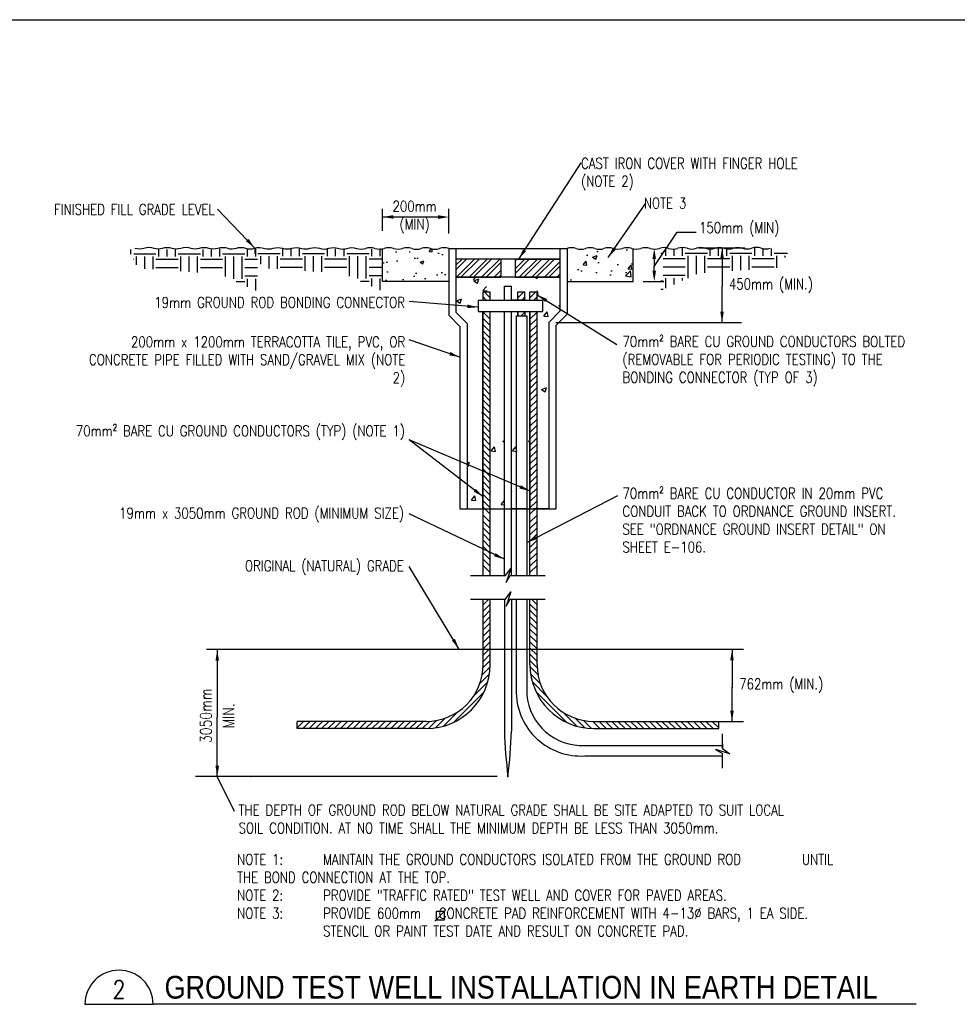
# Paper-space layout 'E-312' of a CAD drawing. Header units: millimetres. Extents: x 26 to 826, y 19 to 575.
# Tile 3 of 5: x 268 to 530, y 300 to 575. Entities that reach past the tile are written whole.
import ezdxf
from ezdxf.enums import TextEntityAlignment as Align

# ---------------------------------------------------------------- set-up
doc = ezdxf.new("R2010")
doc.units = ezdxf.units.MM
for name, color, linetype in [('DETAILS', 1, 'Continuous'), ('E-ANNO-TEXT', 3, 'Continuous'), ('E-ANNO-TEXT-', 5, 'Continuous'), ('E-ANNO-TEXT-TITL', 5, 'Continuous'), ('E-DETL-FINE', 8, 'Continuous'), ('G-ANNO-TTLB-TEXT', 3, 'Continuous')]:
    doc.layers.add(name, color=color, linetype=linetype)
doc.layers.add('E-DETL-1LINE', color=4, linetype='Continuous', lineweight=35)
doc.styles.add('Arial8', font='arial.ttf', dxfattribs={"height": 0.125})
doc.styles.add('HELV', font='helv.shx', dxfattribs={"width": 0.85, "height": 0.25})
doc.styles.add('ROMANS', font='ROMANS.shx', dxfattribs={"width": 0.8})
doc.dimstyles.new('3-16to1Dim8', dxfattribs={"dimtxt": 12, "dimasz": 0.0625, "dimexe": 0.0625, "dimexo": 0.0625, "dimgap": 0.03125, "dimtad": 1, "dimdec": 4, "dimlfac": 64, "dimzin": 3, "dimdsep": 46, "dimlunit": 4, "dimtxsty": 'Arial8', "dimcen": 0.09375, "dimclrd": 256, "dimclrt": 256, "dimadec": 0, "dimazin": 1, "dimtfac": 1, "dimtdec": 4, "dimtofl": 0, "dimtmove": 0, "dimatfit": 3, "dimfxl": 1, "dimfrac": 1, "dimtolj": 1, "dimtzin": 0, "dimlwd": -1, "dimarcsym": 0})

# ---------------------------------------------------------------- blocks, each defined once
blk = doc.blocks.new('*X52')
at = {"color": 0}
for p, q in [((774.35, 1143.75), (775, 1143.75)), ((775.78, 1142.97), (775.78, 1145.21)), ((778.12, 1142.97), (778.12, 1144.82)), ((780.47, 1142.97), (780.47, 1145.21)), ((781.25, 1143.75), (787.5, 1143.75)), ((788.28, 1142.97), (788.28, 1144.86)), ((790.62, 1142.97), (790.62, 1145.2)), ((792.97, 1142.97), (792.97, 1144.94)), ((793.75, 1143.75), (800, 1143.75)), ((800.78, 1142.97), (800.78, 1145.18)), ((803.12, 1142.97), (803.12, 1145.01)), ((805.47, 1142.97), (805.47, 1145.05)), ((806.25, 1143.75), (810.03, 1143.75)), ((775, 1142.19), (781.25, 1142.19)), ((782.03, 1136.72), (782.03, 1142.97)), ((784.38, 1137.77), (784.38, 1142.97)), ((786.72, 1138.21), (786.72, 1142.97)), ((787.5, 1142.19), (793.75, 1142.19)), ((794.53, 1138.75), (794.53, 1142.97)), ((796.88, 1138.91), (796.88, 1142.97)), ((799.22, 1139.07), (799.22, 1142.97)), ((800, 1142.19), (806.25, 1142.19)), ((807.03, 1139.6), (807.03, 1142.97)), ((809.38, 1142.52), (809.38, 1142.97)), ((775, 1139.84), (781.25, 1139.84)), ((787.5, 1139.84), (793.75, 1139.84)), ((800, 1139.84), (806.25, 1139.84)), ((774.35, 1135.94), (775, 1135.94)), ((775, 1137.5), (781.25, 1137.5)), ((775.78, 1133.84), (775.78, 1136.72)), ((778.12, 1134.91), (778.12, 1136.72)), ((780.47, 1135.99), (780.47, 1136.72)), ((774.35, 1133.59), (775, 1133.59))]:
    blk.add_line(p, q, dxfattribs=at)
blk = doc.blocks.new('*X51')
at = {"color": 0}
for p, q in [((743.09, 1139.07), (746.05, 1142.03)), ((743.09, 1140.32), (744.8, 1142.03)), ((743.24, 1136.93), (748.34, 1142.03)), ((744.49, 1136.93), (749.59, 1142.03)), ((746.77, 1136.93), (751.87, 1142.03)), ((748.02, 1136.93), (753.12, 1142.03)), ((750.31, 1136.93), (755.41, 1142.03)), ((751.56, 1136.93), (755.72, 1141.09)), ((759.72, 1138.02), (763.73, 1142.03)), ((759.72, 1141.56), (760.19, 1142.03)), ((759.72, 1139.27), (762.48, 1142.03)), ((760.9, 1136.92), (766.02, 1142.03)), ((762.15, 1136.92), (767.27, 1142.03)), ((764.44, 1136.92), (769.55, 1142.03)), ((765.69, 1136.92), (770.8, 1142.03)), ((767.97, 1136.92), (772.35, 1141.29)), ((753.84, 1136.93), (755.72, 1138.81)), ((769.22, 1136.92), (772.35, 1140.04)), ((755.09, 1136.93), (755.72, 1137.56)), ((771.51, 1136.92), (772.35, 1137.76))]:
    blk.add_line(p, q, dxfattribs=at)
blk = doc.blocks.new('*X53')
at = {"color": 0}
for p, q in [((705.47, 1143.65), (705.47, 1144.92)), ((706.25, 1143.75), (712.5, 1143.75)), ((713.28, 1142.97), (713.28, 1145.23)), ((715.62, 1142.97), (715.62, 1144.93)), ((717.97, 1142.97), (717.97, 1145.13)), ((718.75, 1143.75), (725, 1143.75)), ((725.78, 1142.97), (725.78, 1144.96)), ((728.12, 1142.97), (728.12, 1145.05)), ((730.47, 1142.97), (730.47, 1145.1)), ((731.25, 1143.75), (737.5, 1143.75)), ((738.28, 1142.97), (738.28, 1144.96)), ((740.62, 1142.97), (740.62, 1145.14)), ((706.24, 1142.19), (706.25, 1142.19)), ((707.03, 1140.68), (707.03, 1142.97)), ((709.38, 1139.54), (709.38, 1142.97)), ((711.72, 1139.38), (711.72, 1142.97)), ((712.5, 1142.19), (718.75, 1142.19)), ((719.53, 1138.84), (719.53, 1142.97)), ((721.88, 1138.68), (721.88, 1142.97)), ((724.22, 1138.52), (724.22, 1142.97)), ((725, 1142.19), (731.25, 1142.19)), ((732.03, 1137.33), (732.03, 1142.97)), ((734.38, 1136.72), (734.38, 1142.97)), ((736.72, 1136.72), (736.72, 1142.97)), ((737.5, 1142.19), (741.09, 1142.19)), ((712.5, 1139.84), (718.75, 1139.84)), ((725, 1139.84), (731.25, 1139.84)), ((737.5, 1139.84), (741.09, 1139.84)), ((735.08, 1135.94), (737.5, 1135.94)), ((737.5, 1137.5), (741.09, 1137.5)), ((738.28, 1134.47), (738.28, 1136.72)), ((740.62, 1133.4), (740.62, 1136.72))]:
    blk.add_line(p, q, dxfattribs=at)

psp = doc.layouts.new('E-312')

# ---------------------------------------------------------------- hatches: boundary and pattern name
at = {"layer": 'G-ANNO-TTLB-TEXT'}
h = psp.add_hatch(dxfattribs=at)
h.set_pattern_fill('AR-CONC', color=1, scale=1.5)
h.set_pattern_definition([(50, (0, 0), (10.7589, -0.94128), [1.125, -12.375]), (355, (0, 0), (-2.08127, 11.28288), [0.9, -9.9]), (100.4514, (0.897, -0.078), (8.67763, 10.3416), [0.9561, -10.51713]), (46.1842, (0, 3), (16.00862, -2.4828), [1.6875, -18.5625]), (96.6356, (1.334, 2.793), (14.01993, 14.61178), [1.43416, -15.7757]), (351.1842, (0, 3), (14.01993, 14.6118), [1.35, -14.85]), (21, (1.5, 2.25), (8.9536, -6.03928), [1.125, -12.375]), (326, (1.5, 2.25), (3.64973, 10.87725), [0.9, -9.9]), (71.4514, (2.246, 1.747), (12.60334, 4.83797), [0.9561, -10.51713]), (37.5, (0, 0), (0.182398, 4.993408), [0, -9.78, 0, -10.05, 0, -9.9375]), (7.5, (0, 0), (3.946043, 5.916176), [0, -5.73, 0, -9.555, 0, -3.7875]), (327.5, (-3.345, 0), (8.007337, -0.338323), [0, -3.75, 0, -11.7, 0, -15.525]), (317.5, (-4.845, 0), (8.74779, 1.501575), [0, -4.875, 0, -7.77, 0, -11.025])])
h.paths.add_polyline_path([(387.69664, 511.3114), (387.69664, 502.09683), (369.19749, 502.09683), (369.19749, 511.35157)])
h = psp.add_hatch(dxfattribs=at)
h.set_pattern_fill('AR-CONC', color=1, scale=1.75)
h.set_pattern_definition([(50, (0, 0), (12.55205, -1.09816), [1.3125, -14.4375]), (355, (0, 0), (-2.42815, 13.16336), [1.05, -11.55]), (100.4514, (1.046, -0.092), (10.1239, 12.0652), [1.11545, -12.26999]), (46.1842, (0, 3.5), (18.67672, -2.8966), [1.96875, -21.65625]), (96.6356, (1.556, 3.259), (16.3566, 17.0471), [1.6732, -18.405]), (351.184, (0, 3.5), (16.3566, 17.0471), [1.575, -17.325]), (21, (1.75, 2.625), (10.44587, -7.04583), [1.3125, -14.4375]), (326, (1.75, 2.625), (4.25802, 12.69013), [1.05, -11.55]), (71.4514, (2.62, 2.038), (14.7039, 5.6443), [1.11545, -12.26999]), (37.5, (0, 0), (0.212797, 5.825642), [0, -11.41, 0, -11.725, 0, -11.59375]), (7.5, (0, 0), (4.603717, 6.902205), [0, -6.685, 0, -11.1475, 0, -4.41875]), (327.5, (-3.9025, 0), (9.341893, -0.39471), [0, -4.375, 0, -13.65, 0, -18.1125]), (317.5, (-5.6525, 0), (10.20576, 1.75184), [0, -5.6875, 0, -9.065, 0, -12.8625])])
h.paths.add_polyline_path([(439.18767, 511.3114), (439.18767, 502.09683), (420.68852, 502.09683), (420.68852, 511.35157)])

# ---------------------------------------------------------------- linework, layer by layer
at = {"layer": 'Defpoints'}
psp.add_lwpolyline([(26.41912, 575.175), (776.41313, 575.175), (776.41313, 18.825), (26.41912, 18.825)], close=True, dxfattribs=at)
at = {"layer": 'DETAILS'}
for p, q in [((387.69664, 511.3114), (420.68852, 511.3114)), ((387.69664, 511.3114), (387.69664, 492.71008)), ((389.68101, 511.3114), (389.68101, 493.53204)), ((418.70415, 511.3114), (418.70415, 493.79737)), ((420.68852, 511.3114), (420.68852, 492.97541)), ((470.26973, 511.41182), (457.49416, 511.41182)), ((418.70415, 508.35867), (389.68101, 508.35867)), ((402.2082, 508.35867), (402.2082, 503.2866)), ((406.17695, 508.35867), (406.17695, 503.2866)), ((418.70415, 508.35867), (418.70415, 503.2866)), ((418.70415, 503.29721), (389.68101, 503.29721)), ((394.54268, 502.54556), (395.26389, 503.29721)), ((394.70128, 502.34059), (396.09071, 502.87394)), ((395.68923, 501.67422), (396.09159, 502.87336)), ((406.17695, 503.2866), (418.70415, 503.2866)), ((411.81799, 503.29721), (412.36152, 502.9306)), ((412.3624, 502.93), (412.48561, 503.29721)), ((394.70128, 502.34059), (395.68836, 501.6748)), ((397.22437, 499.60385), (398.18102, 500.74394)), ((403.20039, 500.82509), (405.18477, 500.82509)), ((403.20039, 496.8946), (403.20039, 500.82509)), ((405.18477, 496.8946), (405.18477, 500.82509)), ((397.22437, 499.60385), (398.41046, 499.50008)), ((397.24727, 499.22619), (399.23164, 499.22619)), ((397.24727, 496.8946), (397.24727, 499.22619)), ((399.23164, 496.8946), (399.23164, 499.22619)), ((406.96767, 499.22619), (408.95204, 499.22619)), ((406.96767, 496.8946), (406.96767, 499.22619)), ((408.95204, 496.8946), (408.95204, 499.22619)), ((410.34414, 499.22619), (412.32852, 499.22619)), ((410.34414, 496.8946), (410.34414, 499.22619)), ((412.32852, 496.8946), (412.32852, 499.22619)), ((412.64446, 498.25424), (412.41502, 499.4981)), ((395.8582, 496.8946), (413.94778, 496.8946)), ((395.8582, 496.8946), (395.8582, 493.78583)), ((395.8582, 496.8946), (397.24727, 496.8946)), ((409.15352, 496.8946), (405.18477, 496.8946)), ((413.94778, 493.78583), (413.94778, 496.8946)), ((387.69664, 492.71008), (390.80005, 489.60666)), ((389.68101, 493.53204), (392.78443, 490.42862)), ((395.8582, 493.78583), (413.94778, 493.78583)), ((397.21788, 438.66186), (397.21788, 493.86027)), ((397.24727, 420.07079), (397.24727, 493.78583)), ((399.23164, 420.07079), (399.23164, 493.78583)), ((403.20039, 420.07079), (403.20039, 493.78583)), ((405.18477, 420.07079), (405.18477, 493.78583)), ((405.18477, 438.66186), (405.18477, 493.78583)), ((405.18477, 493.78583), (409.15352, 493.78583)), ((406.50629, 492.49725), (409.44281, 492.49725)), ((406.50629, 492.49725), (406.50629, 420.07079)), ((406.96767, 492.49725), (406.96767, 493.78583)), ((406.96767, 493.78583), (406.96767, 492.49725)), ((408.98143, 492.49725), (408.98143, 493.78583)), ((409.44281, 492.49725), (409.44281, 420.07079)), ((410.34414, 420.07079), (410.34414, 493.78583)), ((410.34414, 493.78583), (410.34414, 438.66186)), ((412.3579, 420.07079), (412.3579, 493.86027)), ((414.21085, 492.491), (415.1675, 493.63109)), ((414.21085, 492.491), (415.39694, 492.38723)), ((415.3978, 492.38662), (415.16835, 493.63048)), ((418.70415, 493.79737), (415.60073, 490.69395)), ((420.68852, 492.97541), (417.58511, 489.872)), ((390.80005, 489.60666), (390.80005, 438.66186)), ((392.78443, 490.42862), (392.78443, 438.66186)), ((415.60073, 490.69395), (415.60073, 438.66186)), ((417.58511, 490.69395), (469.40041, 490.69395)), ((417.58511, 489.872), (417.58511, 438.66186)), ((402.28463, 439.8986), (403.20039, 439.81848)), ((390.80005, 438.66186), (417.58511, 438.66186)), ((392.78443, 438.66186), (397.21788, 438.66186)), ((409.15352, 438.66186), (405.18477, 438.66186)), ((415.60073, 438.66186), (411.16727, 438.66186)), ((403.48082, 420.07079), (404.9669, 422.07097)), ((404.9669, 422.07097), (403.69311, 418.14612)), ((393.78433, 420.07079), (403.48082, 420.07079)), ((403.69311, 418.14612), (404.86075, 420.07079)), ((404.86075, 420.07079), (414.62026, 420.07079)), ((403.4711, 413.47941), (404.95718, 415.47959)), ((404.95718, 415.47959), (403.6834, 411.55474)), ((393.77461, 413.47941), (403.4711, 413.47941)), ((397.24727, 395.22895), (397.24727, 413.47941)), ((399.23164, 395.22895), (399.23164, 413.47941)), ((403.20039, 413.47941), (403.20039, 376.62263)), ((403.6834, 411.55474), (404.85103, 413.47941)), ((404.85103, 413.47941), (414.61055, 413.47941)), ((405.18477, 413.47941), (405.18477, 376.62263)), ((406.50629, 413.47941), (406.50613, 387.21269)), ((409.44281, 413.47941), (409.44428, 386.807)), ((410.34414, 395.22895), (410.34414, 413.47941)), ((412.32852, 395.22895), (412.32852, 413.47941)), ((469.92492, 399.43901), (320.08, 399.43901)), ((381.37227, 379.35395), (345.34952, 379.35395)), ((345.34952, 377.36957), (345.34952, 379.35395)), ((345.34952, 379.29055), (345.41292, 379.35395)), ((428.23528, 379.35395), (463.03564, 379.35395)), ((463.03564, 379.29055), (462.97224, 379.35395)), ((463.03564, 377.36957), (463.03564, 379.35395)), ((463.03564, 379.35395), (469.90715, 379.34787)), ((381.37227, 377.36957), (345.34952, 377.36957)), ((428.23528, 377.36957), (463.03564, 377.36957)), ((464.07983, 371.76471), (464.07983, 375.90935)), ((425.66465, 372.67489), (464.07983, 372.6757)), ((466.08002, 370.27863), (462.15517, 371.55241)), ((462.15517, 371.55241), (464.07983, 370.38478)), ((464.07983, 373.07258), (464.07983, 371.76471)), ((464.07983, 371.76471), (466.08002, 370.27863)), ((425.66465, 369.73836), (464.07983, 369.73918)), ((464.07983, 366.31299), (464.07983, 370.38478))]:
    psp.add_line(p, q, dxfattribs=at)
at = {"layer": 'DETAILS', "linetype": 'ByBlock'}
psp.add_line((401.21602, 363.98273), (316.97527, 363.98273), dxfattribs=at)
at = {"layer": 'DETAILS'}
for points in [[(300.03515, 511.46203, 0.151731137), (302.61343, 511.46203, -0.163855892), (305.38658, 511.3964, 0.139824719), (307.76999, 511.45198, -0.151731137), (310.34827, 511.45198)], [(310.34827, 511.46203, 0.151731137), (312.92654, 511.46203, -0.163855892), (315.6997, 511.3964, 0.139824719), (318.0831, 511.45198, -0.151731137), (320.66138, 511.45198)], [(320.66138, 511.44194, 0.151731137), (323.23966, 511.44194, -0.163855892), (326.01282, 511.37632, 0.139824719), (328.39622, 511.4319, -0.151731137), (330.9745, 511.4319)], [(330.9745, 511.42186, 0.151731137), (333.55278, 511.42186, -0.163855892), (336.32593, 511.35623, 0.139824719), (338.70934, 511.41182, -0.151731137), (341.28761, 511.41182)], [(341.28761, 511.40178, 0.151731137), (343.86589, 511.40178, -0.163855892), (346.63905, 511.33615, 0.139824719), (349.02245, 511.39174, -0.151731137), (351.60073, 511.39174)], [(351.60073, 511.38169, 0.151731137), (354.17901, 511.38169, -0.163855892), (356.95217, 511.31607, 0.139824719), (359.33557, 511.37165, -0.151731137), (361.91385, 511.37165)]]:
    psp.add_lwpolyline(points, format="xyb", dxfattribs=at)
at = {"layer": 'DETAILS', "flags": 128}
psp.add_lwpolyline([(361.91385, 511.36161, 0.151731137), (364.49213, 511.36161)], format="xyb", dxfattribs=at)
at = {"layer": 'DETAILS'}
for centre, radius, start, end in [((365.78127, 507.21131), 4.34591, 72.7445098, 107.2554902), ((368.35954, 515.50187), 4.34591, 252.7445098, 287.2554902), ((370.93782, 507.20127), 4.34591, 72.7445098, 107.2554902), ((373.5161, 515.49183), 4.34591, 252.7445098, 287.2554902), ((376.09438, 507.19122), 4.34591, 72.7445098, 107.2554902), ((378.67266, 515.48179), 4.34591, 252.7445098, 287.2554902), ((381.25094, 507.18118), 4.34591, 72.7445098, 107.2554902), ((383.82922, 515.47175), 4.34591, 252.7445098, 287.2554902), ((386.4075, 507.17114), 4.34591, 72.7445098, 107.2554902), ((421.97766, 507.17114), 4.34591, 72.7445098, 107.2554902), ((424.55594, 515.47175), 4.34591, 252.7445098, 287.2554902), ((427.13422, 507.18118), 4.34591, 72.7445098, 107.2554902), ((429.7125, 515.48179), 4.34591, 252.7445098, 287.2554902), ((432.29078, 507.19122), 4.34591, 72.7445098, 107.2554902), ((434.86906, 515.49183), 4.34591, 252.7445098, 287.2554902), ((437.44734, 507.20127), 4.34591, 72.7445098, 107.2554902), ((440.02561, 515.50187), 4.34591, 252.7445098, 287.2554902), ((442.60389, 507.21131), 4.34591, 72.7445098, 107.2554902), ((445.18217, 515.51191), 4.34591, 252.7445098, 287.2554902), ((447.76045, 507.22135), 4.34591, 72.7445098, 107.2554902), ((450.33873, 515.52196), 4.34591, 252.7445098, 287.2554902), ((452.91701, 507.23139), 4.34591, 72.7445098, 107.2554902), ((455.49529, 515.532), 4.34591, 252.7445098, 287.2554902), ((458.07357, 507.24143), 4.34591, 72.7445098, 107.2554902), ((460.65185, 515.54204), 4.34591, 252.7445098, 287.2554902), ((463.23013, 507.25147), 4.34591, 72.7445098, 107.2554902), ((465.80841, 515.55208), 4.34591, 252.7445098, 287.2554902), ((468.38668, 507.26152), 4.34591, 72.7445098, 107.2554902), ((470.96496, 515.56212), 4.34591, 252.7445098, 287.2554902), ((473.54324, 507.27156), 4.34591, 72.7445098, 107.2554902), ((476.12152, 515.57216), 4.34591, 252.7445098, 287.2554902), ((381.37227, 395.22895), 17.85937, 270, 0), ((381.37227, 395.22895), 15.875, 270, 0), ((428.20352, 395.22895), 17.85937, 180, 270), ((428.20352, 395.22895), 15.875, 180, 270), ((424.51045, 387.7126), 18.01125, 181.5904535, 273.6741487), ((424.87045, 388.1368), 15.48338, 184.9269751, 273.1143466), ((549.4215, 381.74158), 146.31068, 182.0050119, 186.9716194), ((258.96366, 381.74158), 146.31068, 353.0283806, 357.9949881)]:
    psp.add_arc(centre, radius, start, end, dxfattribs=at)
at = {"layer": 'DETAILS', "color": 0, "linetype": 'ByBlock'}
for p in [(332.49353, 363.98273), (404.19258, 363.98273)]:
    psp.add_point(p, dxfattribs=at)
at = {"layer": 'E-ANNO-TEXT', "ltscale": 100}
for p, q in [((369.19763, 516.27563), (369.21671, 522.42205)), ((387.69677, 515.52319), (387.71585, 522.38188)), ((384.71572, 520.10424), (369.21657, 520.11686)), ((445.02456, 508.35157), (445.02456, 506.32568)), ((445.02456, 505.09683), (445.02456, 506.32568)), ((441.89098, 502.09683), (447.72788, 502.09683))]:
    psp.add_line(p, q, dxfattribs=at)
at = {"layer": 'E-ANNO-TEXT', "color": 5}
psp.add_line((518.09778, 300.4212), (305.17239, 300.4212), dxfattribs=at)
at = {"layer": 'E-ANNO-TEXT', "ltscale": 100}
psp.add_lwpolyline([(445.02456, 506.32568), (451.39425, 515.91849), (456.7245, 515.91849)], dxfattribs=at)
for points in [[(372.21765, 520.63138), (372.21548, 519.63138), (369.21657, 520.13789)], [(384.71681, 520.60424), (384.71464, 519.60424), (387.71571, 520.09773)], [(444.52456, 508.35157), (445.52456, 508.35157), (445.02456, 511.35157)], [(444.52456, 505.09683), (445.52456, 505.09683), (445.02456, 502.09683)]]:
    psp.add_solid(points, dxfattribs=at)
at = {"layer": 'E-ANNO-TEXT-'}
psp.add_line((286.12239, 300.4212), (290.64773, 300.4212), dxfattribs=at)
psp.add_arc((295.64739, 300.4212), 9.525, 0, 180, dxfattribs=at)
at = {"layer": 'E-ANNO-TEXT-TITL', "lineweight": -3}
psp.add_line((286.12306, 300.4212), (305.17239, 300.4212), dxfattribs=at)
at = {"layer": 'E-DETL-1LINE'}
for p, q in [((406.17695, 508.35867), (418.70415, 508.35867)), ((389.68101, 503.29721), (402.2082, 503.29721))]:
    psp.add_line(p, q, dxfattribs=at)
at = {"layer": 'E-DETL-FINE'}
for p, q in [((398.15588, 496.8946), (397.24727, 497.80321)), ((399.23164, 497.57279), (397.57825, 499.22619)), ((406.96767, 497.57279), (408.62106, 499.22619)), ((408.04343, 496.8946), (408.95204, 497.80321)), ((410.34414, 497.57279), (411.99754, 499.22619)), ((411.41991, 496.8946), (412.32852, 497.80321)), ((389.873, 496.74426), (391.26243, 497.27761)), ((389.873, 496.74425), (390.86007, 496.07847)), ((390.86093, 496.07789), (391.26329, 497.27703)), ((418.39103, 495.42035), (418.70415, 495.54054)), ((418.39103, 495.42035), (418.70415, 495.20915)), ((399.23164, 491.57074), (397.24727, 493.55512)), ((407.89418, 492.49725), (408.95204, 493.55512)), ((410.34414, 491.57074), (412.32852, 493.55512)), ((399.23164, 489.81679), (397.24727, 491.80116)), ((399.23164, 488.06283), (397.24727, 490.04721)), ((410.34414, 489.81679), (412.32852, 491.80116)), ((410.34414, 488.06283), (412.32852, 490.04721)), ((397.17355, 488.58321), (397.21788, 488.62942)), ((397.17355, 488.58321), (397.21788, 488.57634)), ((399.23164, 486.30887), (397.24727, 488.29325)), ((399.23164, 484.55492), (397.24727, 486.53929)), ((410.34414, 486.30887), (412.32852, 488.29325)), ((410.34414, 484.55492), (412.32852, 486.53929)), ((399.23164, 482.80096), (397.24727, 484.78534)), ((410.34414, 482.80096), (412.32852, 484.78534)), ((397.17355, 481.56739), (397.21788, 481.6136)), ((397.17355, 481.56739), (397.21788, 481.56051)), ((399.23164, 481.04701), (397.24727, 483.03138)), ((399.23164, 479.29305), (397.24727, 481.27742)), ((410.34414, 481.04701), (412.32852, 483.03138)), ((410.34414, 479.29305), (412.32852, 481.27742)), ((399.23164, 477.53909), (397.24727, 479.52347)), ((399.23164, 477.53909), (397.24727, 479.52347)), ((410.34414, 477.53909), (412.32852, 479.52347)), ((410.34414, 477.53909), (412.32852, 479.52347)), ((399.23164, 475.78514), (397.24727, 477.76951)), ((399.23164, 474.03118), (397.24727, 476.01556)), ((410.34414, 475.78514), (412.32852, 477.76951)), ((410.34414, 474.03118), (412.32852, 476.01556)), ((399.23164, 472.27722), (397.24727, 474.2616)), ((410.34414, 472.27722), (412.32852, 474.2616)), ((399.23164, 470.52327), (397.24727, 472.50764)), ((399.23164, 468.76931), (397.24727, 470.75369)), ((410.34414, 470.52327), (412.32852, 472.50764)), ((410.34414, 468.76931), (412.32852, 470.75369)), ((413.56274, 471.97195), (414.95217, 472.50531)), ((413.56274, 471.97195), (414.54982, 471.30617)), ((414.55067, 471.30557), (414.95302, 472.50471)), ((399.23164, 467.01536), (397.24727, 468.99973)), ((399.23164, 465.2614), (397.24727, 467.24577)), ((410.34414, 467.01536), (412.32852, 468.99973)), ((410.34414, 465.2614), (412.32852, 467.24577)), ((396.88958, 465.57173), (397.21788, 465.69775)), ((396.88958, 465.57173), (397.21788, 465.35028)), ((399.23164, 463.50744), (397.24727, 465.49182)), ((410.34414, 463.50744), (412.32852, 465.49182)), ((399.23164, 461.75349), (397.24727, 463.73786)), ((399.23164, 459.99953), (397.24727, 461.98391)), ((410.34414, 461.75349), (412.32852, 463.73786)), ((410.34414, 459.99953), (412.32852, 461.98391)), ((399.23164, 458.24557), (397.24727, 460.22995)), ((410.34414, 458.24557), (412.32852, 460.22995)), ((399.23164, 456.49162), (397.24727, 458.47599)), ((399.23164, 454.73766), (397.24727, 456.72204)), ((402.78133, 457.58226), (403.20039, 457.74312)), ((402.78133, 457.58226), (403.20039, 457.2996)), ((409.92508, 457.58226), (410.34414, 457.74312)), ((409.92508, 457.58226), (410.34414, 457.2996)), ((410.34414, 456.49162), (412.32852, 458.47599)), ((410.34414, 454.73766), (412.32852, 456.72204)), ((399.23164, 452.98371), (397.24727, 454.96808)), ((399.53128, 454.82491), (400.48793, 455.965)), ((399.53128, 454.82491), (400.71738, 454.72114)), ((400.71821, 454.72055), (400.48877, 455.96441)), ((405.48441, 454.82491), (406.44106, 455.965)), ((405.48441, 454.82491), (406.6705, 454.72114)), ((406.67134, 454.72055), (406.44189, 455.96441)), ((410.34414, 452.98371), (412.32852, 454.96808)), ((392.78443, 451.45962), (393.45072, 451.71538)), ((392.78443, 450.69427), (393.04837, 450.51624)), ((393.0492, 450.51566), (393.45156, 451.7148)), ((399.23164, 451.22975), (397.24727, 453.21412)), ((399.23164, 449.47579), (397.24727, 451.46017)), ((410.34414, 451.22975), (412.32852, 453.21412)), ((410.34414, 449.47579), (412.32852, 451.46017)), ((399.23164, 447.72184), (397.24727, 449.70621)), ((399.23164, 445.96788), (397.24727, 447.95226)), ((410.34414, 447.72184), (412.32852, 449.70621)), ((410.34414, 445.96788), (412.32852, 447.95226)), ((399.23164, 444.21392), (397.24727, 446.1983)), ((410.34414, 444.21392), (412.32852, 446.1983)), ((399.23164, 442.45997), (397.24727, 444.44434)), ((399.23164, 440.70601), (397.24727, 442.69039)), ((399.23164, 443.68337), (399.34247, 443.72591)), ((399.23164, 443.39255), (399.3433, 443.72532)), ((405.18477, 443.68337), (405.2956, 443.72591)), ((405.18477, 443.39255), (405.29642, 443.72532)), ((410.34414, 442.45997), (412.32852, 444.44434)), ((410.34414, 440.70601), (412.32852, 442.69039)), ((394.00462, 441.14384), (394.96127, 442.28393)), ((394.00462, 441.14384), (395.19072, 441.04007)), ((395.19154, 441.03948), (394.9621, 442.28334)), ((399.23164, 438.95206), (397.24727, 440.93643)), ((402.28463, 439.8986), (403.20039, 440.98996)), ((410.34414, 438.95206), (412.32852, 440.93643)), ((399.23164, 437.1981), (397.24727, 439.18247)), ((399.23164, 434.94477), (397.24727, 436.92915)), ((410.34414, 437.1981), (412.32852, 439.18247)), ((410.34414, 434.94477), (412.32852, 436.92915)), ((399.23164, 433.19082), (397.24727, 435.17519)), ((410.34414, 433.19082), (412.32852, 435.17519)), ((399.23164, 431.43686), (397.24727, 433.42124)), ((399.23164, 429.68291), (397.24727, 431.66728)), ((410.34414, 431.43686), (412.32852, 433.42124)), ((410.34414, 429.68291), (412.32852, 431.66728)), ((399.23164, 427.92895), (397.24727, 429.91332)), ((410.34414, 427.92895), (412.32852, 429.91332)), ((399.23164, 426.17499), (397.24727, 428.15937)), ((399.23164, 424.42104), (397.24727, 426.40541)), ((410.34414, 426.17499), (412.32852, 428.15937)), ((410.34414, 424.42104), (412.32852, 426.40541)), ((399.23164, 422.66708), (397.24727, 424.65145)), ((410.34414, 422.66708), (412.32852, 424.65145)), ((399.23164, 420.91312), (397.24727, 422.8975)), ((410.34414, 420.91312), (412.32852, 422.8975)), ((397.24727, 411.89478), (398.8319, 413.47941)), ((412.32852, 411.89478), (410.74389, 413.47941)), ((397.24727, 410.14082), (399.23164, 412.1252)), ((397.24727, 408.38686), (399.23164, 410.37124)), ((412.32852, 410.14082), (410.34414, 412.1252)), ((412.32852, 408.38686), (410.34414, 410.37124)), ((397.24727, 406.63291), (399.23164, 408.61728)), ((397.24727, 404.87895), (399.23164, 406.86333)), ((412.32852, 406.63291), (410.34414, 408.61728)), ((412.32852, 404.87895), (410.34414, 406.86333)), ((397.24727, 403.125), (399.23164, 405.10937)), ((412.32852, 403.125), (410.34414, 405.10937)), ((397.24727, 401.37104), (399.23164, 403.35541)), ((397.24727, 399.61708), (399.23164, 401.60146)), ((412.32852, 401.37104), (410.34414, 403.35541)), ((412.32852, 399.61708), (410.34414, 401.60146)), ((397.24727, 397.86313), (399.23164, 399.8475)), ((412.32852, 397.86313), (410.34414, 399.8475)), ((397.22178, 394.32973), (399.23164, 396.33959)), ((397.24727, 396.10917), (399.23164, 398.09355)), ((412.32852, 396.10917), (410.34414, 398.09355)), ((412.35401, 394.32973), (410.34414, 396.33959)), ((396.98132, 392.33531), (399.21961, 394.57361)), ((412.59447, 392.33531), (410.35617, 394.57361)), ((394.58917, 386.43524), (398.57127, 390.41735)), ((396.34052, 389.94055), (399.04351, 392.64355)), ((413.23527, 389.94055), (410.53227, 392.64355)), ((414.98662, 386.43524), (411.00451, 390.41735)), ((388.97786, 379.06998), (397.53124, 387.62336)), ((420.59793, 379.06998), (412.04455, 387.62336)), ((386.18386, 378.02994), (390.16597, 382.01205)), ((423.39192, 378.02994), (419.40981, 382.01205)), ((345.34952, 377.5366), (347.16687, 379.35395)), ((346.93646, 377.36957), (348.92083, 379.35395)), ((348.69041, 377.36957), (350.67479, 379.35395)), ((350.44437, 377.36957), (352.42874, 379.35395)), ((352.19832, 377.36957), (354.1827, 379.35395)), ((353.95228, 377.36957), (355.93666, 379.35395)), ((355.70624, 377.36957), (357.69061, 379.35395)), ((357.46019, 377.36957), (359.44457, 379.35395)), ((359.21415, 377.36957), (361.19852, 379.35395)), ((360.96811, 377.36957), (362.95248, 379.35395)), ((362.72206, 377.36957), (364.70644, 379.35395)), ((364.47602, 377.36957), (366.46039, 379.35395)), ((366.22997, 377.36957), (368.21435, 379.35395)), ((367.98393, 377.36957), (369.96831, 379.35395)), ((369.73789, 377.36957), (371.72226, 379.35395)), ((371.49184, 377.36957), (373.47622, 379.35395)), ((373.2458, 377.36957), (375.23017, 379.35395)), ((374.99976, 377.36957), (376.98413, 379.35395)), ((376.75371, 377.36957), (378.73809, 379.35395)), ((378.50767, 377.36957), (380.49204, 379.35395)), ((380.26162, 377.36957), (382.27149, 379.37944)), ((382.02761, 377.3816), (384.2659, 379.6199)), ((383.95766, 377.5577), (386.66066, 380.2607)), ((425.61812, 377.5577), (422.91512, 380.2607)), ((427.54818, 377.3816), (425.30988, 379.6199)), ((429.87749, 377.36957), (427.89312, 379.35395)), ((431.63145, 377.36957), (429.64707, 379.35395)), ((433.3854, 377.36957), (431.40103, 379.35395)), ((435.13936, 377.36957), (433.15498, 379.35395)), ((436.89332, 377.36957), (434.90894, 379.35395)), ((438.64727, 377.36957), (436.6629, 379.35395)), ((440.40123, 377.36957), (438.41685, 379.35395)), ((442.15518, 377.36957), (440.17081, 379.35395)), ((443.90914, 377.36957), (441.92477, 379.35395)), ((445.6631, 377.36957), (443.67872, 379.35395)), ((447.41705, 377.36957), (445.43268, 379.35395)), ((449.17101, 377.36957), (447.18663, 379.35395)), ((450.92497, 377.36957), (448.94059, 379.35395)), ((452.67892, 377.36957), (450.69455, 379.35395)), ((454.43288, 377.36957), (452.4485, 379.35395)), ((456.18683, 377.36957), (454.20246, 379.35395)), ((457.94079, 377.36957), (455.95642, 379.35395)), ((459.69475, 377.36957), (457.71037, 379.35395)), ((461.4487, 377.36957), (459.46433, 379.35395)), ((463.03564, 377.5366), (461.21828, 379.35395))]:
    psp.add_line(p, q, dxfattribs=at)
at = {"layer": 'G-ANNO-TTLB-TEXT'}
psp.add_line((383.76193, 323.5913), (386.78764, 326.70654), dxfattribs=at)
at = {"layer": 'G-ANNO-TTLB-TEXT', "flags": 128}
for points in [[(387.69664, 511.3114), (387.69664, 502.09683), (369.19749, 502.09683), (369.19749, 511.35157)], [(420.68852, 511.3114), (420.68852, 502.09683), (439.18767, 502.09683), (439.18767, 511.35157)]]:
    psp.add_lwpolyline(points, dxfattribs=at)
psp.add_lwpolyline([(386.47806, 326.2913), (384.15095, 326.29264), (384.14961, 323.96552), (386.47673, 323.96419)], close=True, dxfattribs=at)

# ---------------------------------------------------------------- block references
at = {"layer": 'E-DETL-FINE', "xscale": 0.9921874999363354, "yscale": 0.9921874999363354, "zscale": 0.9921874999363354}
for name, p in [('*X53', (-400.98824, -624.95464)), ('*X53', (-366.31995, -624.85297)), ('*X52', (-321.45957, -624.75131)), ('*X51', (-347.6075, -624.75131))]:
    psp.add_blockref(name, p, dxfattribs=at)

# ---------------------------------------------------------------- texts
at = {"layer": 'E-ANNO-TEXT', "style": 'ROMANS', "width": 0.8}
for s, p in [('3050mm', (321.4759, 380.93537)), ('MIN.', (327.8259, 380.93537))]:
    psp.add_text(s, height=3.175, rotation=90, dxfattribs=at).set_placement(p, align=Align.CENTER)
at = {"layer": 'E-ANNO-TEXT', "color": 5, "style": 'HELV', "width": 0.85}
psp.add_text('GROUND TEST WELL INSTALLATION IN EARTH DETAIL', height=6.35, dxfattribs=at).set_placement((308.34739, 302.0087))
at = {"layer": 'E-ANNO-TEXT', "char_height": 3, "style": 'ROMANS'}
for s, insert, width, attachment_point in [('CAST IRON COVER WITH FINGER HOLE\\P(NOTE 2)', (424.61107, 536.59506), 96.6879104, 1), (' NOTE 3', (440.4901, 525.48065), 96.6879104, 1), ('FINISHED FILL GRADE LEVEL', (322.36027, 522.23998), 96.6879104, 6), ('\\pxqc;200mm\\P(MIN)', (329.80759, 524.60742), 96.6879104, 1), ('150mm (MIN)', (457.54192, 518.65127), 96.6879104, 1), ('\\A1;450mm (MIN.)', (465.8709, 502.93149), 96.6879104, 1), ('19mm GROUND ROD BONDING CONNECTOR', (375.4509, 496.26043), 96.6879104, 6), ('200mm x 1200mm TERRACOTTA TILE, PVC, OR CONCRETE PIPE FILLED WITH SAND/GRAVEL MIX (NOTE 2)', (375.52397, 479.76914), 96.6879104, 6), ('70mm² BARE CU GROUND CONDUCTORS BOLTED (REMOVABLE FOR PERIODIC TESTING) TO THE BONDING CONNECTOR (TYP OF 3) ', (436.15608, 486.86877), 88.0044849, 1), ('70mm² BARE CU GROUND CONDUCTORS (TYP) (NOTE 1)', (375.4509, 459.9135), 96.6879104, 6), ('70mm² BARE CU CONDUCTOR IN 20mm PVC CONDUIT BACK TO ORDNANCE GROUND INSERT. SEE "ORDNANCE GROUND INSERT DETAIL" ON SHEET E-106.', (436.15608, 444.50745), 89.9225654, 1), ('19mm x 3050mm GROUND ROD (MINIMUM SIZE)', (375.19324, 436.97834), 96.6879104, 6), ('ORIGINAL (NATURAL) GRADE', (375.12709, 422.27661), 96.6879104, 6), ('\\A1;762mm (MIN.)', (468.74873, 391.31436), 89.9225654, 1), ('THE DEPTH OF GROUND ROD BELOW NATURAL GRADE SHALL BE SITE ADAPTED TO SUIT LOCAL SOIL CONDITION. AT NO TIME SHALL THE MINIMUM DEPTH BE LESS THAN 3050mm.', (329.01653, 356.09858), 171.0267456, 1), ('\\pxt8;NOTE 1:^IMAINTAIN THE GROUND CONDUCTORS ISOLATED FROM THE GROUND ROD  ^I^I^IUNTIL THE BOND CONNECTION AT THE TOP.\\PNOTE 2: ^IPROVIDE "TRAFFIC RATED" TEST WELL AND COVER FOR PAVED AREAS.\\PNOTE 3:^IPROVIDE 600mm   CONCRETE PAD REINFORCEMENT WITH 4-13%%C BARS, 1 EA SIDE.\\P^ISTENCIL OR PAINT TEST DATE AND RESULT ON CONCRETE PAD. ', (328.60519, 342.34661), 181.681843, 1)]:
    psp.add_mtext(s, dxfattribs=dict(at, insert=insert, width=width, attachment_point=attachment_point))
at = {"layer": 'E-ANNO-TEXT-TITL', "lineweight": -3, "style": 'ROMANS', "width": 0.85}
psp.add_text('2', height=5.08, dxfattribs=at).set_placement((295.64496, 302.0087), align=Align.CENTER)

# ---------------------------------------------------------------- leaders
at = {"layer": 'DETAILS', "ltscale": 100}
for points, override in [([(463.95403, 511.53667), (463.95403, 500.79162)], {"dimasz": 3, "dimtad": 0, "dimclrd": 256}), ([(463.95403, 490.69395), (463.95403, 500.79162)], {"dimasz": 3, "dimtad": 0, "dimclrd": 256}), ([(323.0634, 399.29843), (323.0634, 380.5385)], {"dimasz": 3, "dimtad": 0, "dimclrd": 256}), ([(466.73215, 399.43901), (466.73215, 388.69396)], {"dimasz": 3, "dimtad": 0, "dimclrd": 256}), ([(466.73215, 379.34787), (466.73215, 388.87287)], {"dimasz": 3, "dimtad": 0, "dimclrd": 256}), ([(323.0634, 363.98273), (323.0634, 380.5385)], {"dimasz": 3, "dimtad": 0, "dimclrd": 256}), ([(323.0634, 363.86975), (327.8259, 354.34475)], {"dimasz": 0.1875, "dimtad": 0, "dimclrd": 256})]:
    psp.add_leader(points, dimstyle='3-16to1Dim8', override=override, dxfattribs=at)
at = {"layer": 'E-ANNO-TEXT', "ltscale": 100}
for points in [[(407.2009, 508.33225), (424.61107, 535.21668)], [(333.49892, 511.50725), (323.18017, 522.33213)], [(432.20533, 508.85189), (442.67201, 523.95311)], [(412.36028, 498.41037), (434.58528, 484.51975)], [(395.8582, 494.93166), (376.64153, 496.57527)], [(390.80005, 480.99766), (376.64153, 485.88643)], [(410.3759, 443.64162), (376.64153, 457.92912)], [(397.27903, 442.05412), (376.64153, 457.92912)], [(409.44281, 429.28642), (434.82381, 442.38329)], [(403.23215, 424.59162), (376.64153, 437.29162)], [(390.53215, 399.5885), (376.64153, 422.60725)]]:
    psp.add_leader(points, dimstyle='3-16to1Dim8', override={"dimasz": 3, "dimtad": 0, "dimclrd": 256}, dxfattribs=at)

doc.saveas('drawing.dxf')
